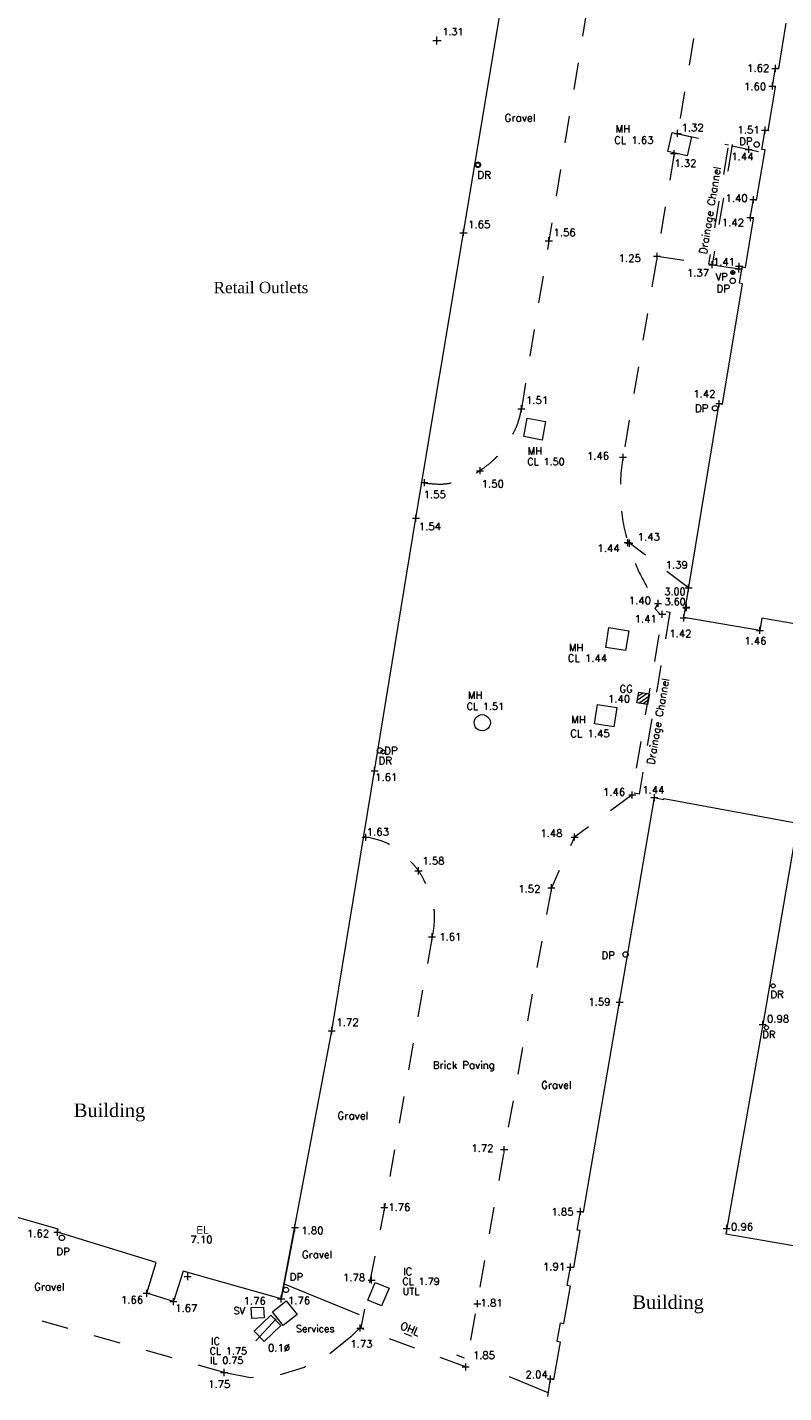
# Model space of a CAD drawing. Header units: metres. Extents: x 639013 to 639566, y 257273 to 257664.
# Tile 29 of 78: x 639257 to 639285, y 257429 to 257480. Entities that reach past the tile are written whole.
import ezdxf
from ezdxf.enums import TextEntityAlignment as Align

# ---------------------------------------------------------------- set-up
doc = ezdxf.new("R2010")
doc.units = ezdxf.units.M
doc.linetypes.add('65208756-SWE-ZZ-XX-M-C-0002-FC06T002$0$03', pattern=[3, 1, -1, 1])
doc.linetypes.add('65208756-SWE-ZZ-XX-M-C-0002-FC06T002$0$IRRIGATION', pattern=[11.5, 3, -1.8, 0.3, -1.8, 0.3, -1.8, 2.5])
for name, color, linetype, lineweight in [('65208756-SWE-ZZ-XX-M-C-0002-FC06T002$0$0not0', 253, 'Continuous', 0), ('65208756-SWE-ZZ-XX-M-C-0002-FC06T002$0$SS_BUILDING', 253, 'Continuous', 0), ('65208756-SWE-ZZ-XX-M-C-0002-FC06T002$0$SS_COVERS', 253, 'Continuous', 0), ('65208756-SWE-ZZ-XX-M-C-0002-FC06T002$0$SS_DETAIL', 253, '65208756-SWE-ZZ-XX-M-C-0002-FC06T002$0$03', 0), ('65208756-SWE-ZZ-XX-M-C-0002-FC06T002$0$SS_INTERNAL', 253, 'Continuous', 0), ('65208756-SWE-ZZ-XX-M-C-0002-FC06T002$0$SS_OHL', 253, '65208756-SWE-ZZ-XX-M-C-0002-FC06T002$0$IRRIGATION', 0), ('65208756-SWE-ZZ-XX-M-C-0002-FC06T002$0$SS_Pipe', 253, 'Continuous', 0), ('65208756-SWE-ZZ-XX-M-C-0002-FC06T002$0$SS_TEXT_GEN', 253, 'Continuous', 0), ('65208756-SWE-ZZ-XX-M-C-0002-FC06T002$0$SS_TXT_DRAIN', 253, 'Continuous', 0), ('65208756-SWE-ZZ-XX-M-C-0002-FC06T002$0$SS_TXT_FURN', 253, 'Continuous', 0), ('65208756-SWE-ZZ-XX-M-C-0002-FC06T002$0$SS_TXT_LEV_BLD', 253, 'Continuous', 0), ('65208756-SWE-ZZ-XX-M-C-0002-FC06T002$0$SS_TXT_LEV_GEN', 253, 'Continuous', 0), ('65208756-SWE-ZZ-XX-M-C-0002-FC06T002$0$SS_TXT_LEV_PNT', 253, 'Continuous', 0), ('65208756-SWE-ZZ-XX-M-C-0002-FC06T002$0$SS_TXT_UTL_WATER', 253, 'Continuous', 0), ('65208756-SWE-ZZ-XX-M-C-0002-FC06T002$0$SS_UTL_TEXT', 253, 'Continuous', 0)]:
    doc.layers.add(name, color=color, linetype=linetype, lineweight=lineweight)
doc.layers.add('Z-Xref', color=7, linetype='Continuous')
doc.styles.add('65208756-SWE-ZZ-XX-M-C-0002-FC06T002$0$ROMANS', font='ROMANS')
doc.styles.add('65208756-SWE-ZZ-XX-M-C-0002-FC06T002$0$STANDARD', font='txt')
doc.styles.add('65208756-SWE-ZZ-XX-M-C-0002-FC06T002$0$surv', font='romantic.ttf', dxfattribs={"height": 0.5})
doc.styles.add('65208756-SWE-ZZ-XX-M-C-0002-FC06T002$0$Surveysolutions', font='romantic.ttf')

# ---------------------------------------------------------------- blocks, each defined once
blk = doc.blocks.new('65208756-SWE-ZZ-XX-M-C-0002-FC06T002')
at = {"layer": '65208756-SWE-ZZ-XX-M-C-0002-FC06T002$0$0not0', "linetype": 'Continuous'}
for p, q in [((639272.307, 257479.272), (639272.607, 257479.272)), ((639272.457, 257479.122), (639272.457, 257479.422)), ((639284.98, 257478.111), (639284.98, 257478.371)), ((639284.85, 257478.24), (639285.11, 257478.241)), ((639284.74, 257477.589), (639285, 257477.589)), ((639284.87, 257477.459), (639284.87, 257477.719)), ((639281.227, 257475.837), (639281.487, 257475.837)), ((639281.357, 257475.707), (639281.357, 257475.967)), ((639284.469, 257475.962), (639284.729, 257475.962)), ((639284.6, 257475.832), (639284.599, 257476.092)), ((639283.863, 257475.243), (639284.123, 257475.244)), ((639283.993, 257475.113), (639283.993, 257475.373)), ((639284.186, 257475.424), (639284.19, 257475.45)), ((639284.19, 257475.398), (639284.186, 257475.424)), ((639284.19, 257475.45), (639284.2, 257475.474)), ((639284.2, 257475.374), (639284.19, 257475.398)), ((639284.2, 257475.474), (639284.216, 257475.494)), ((639284.216, 257475.354), (639284.2, 257475.374)), ((639284.216, 257475.494), (639284.236, 257475.51)), ((639284.236, 257475.338), (639284.216, 257475.354)), ((639284.236, 257475.51), (639284.26, 257475.52)), ((639284.26, 257475.328), (639284.236, 257475.338)), ((639284.26, 257475.52), (639284.286, 257475.524)), ((639284.286, 257475.324), (639284.26, 257475.328)), ((639284.286, 257475.524), (639284.312, 257475.52)), ((639284.312, 257475.328), (639284.286, 257475.324)), ((639284.312, 257475.52), (639284.336, 257475.51)), ((639284.336, 257475.338), (639284.312, 257475.328)), ((639284.336, 257475.51), (639284.356, 257475.494)), ((639284.356, 257475.354), (639284.336, 257475.338)), ((639284.356, 257475.494), (639284.372, 257475.474)), ((639284.372, 257475.374), (639284.356, 257475.354)), ((639284.372, 257475.474), (639284.382, 257475.45)), ((639284.382, 257475.398), (639284.372, 257475.374)), ((639284.382, 257475.45), (639284.386, 257475.424)), ((639284.386, 257475.424), (639284.382, 257475.398)), ((639273.876, 257474.7), (639273.886, 257474.724)), ((639273.886, 257474.724), (639273.902, 257474.744)), ((639273.902, 257474.744), (639273.922, 257474.76)), ((639273.907, 257474.712), (639273.919, 257474.727)), ((639273.919, 257474.727), (639273.934, 257474.739)), ((639273.922, 257474.76), (639273.946, 257474.77)), ((639273.934, 257474.739), (639273.952, 257474.746)), ((639273.946, 257474.77), (639273.972, 257474.774)), ((639273.952, 257474.746), (639273.971, 257474.749)), ((639273.971, 257474.749), (639273.991, 257474.746)), ((639273.972, 257474.774), (639273.998, 257474.77)), ((639273.991, 257474.746), (639274.009, 257474.739)), ((639273.998, 257474.77), (639274.022, 257474.76)), ((639274.009, 257474.739), (639274.024, 257474.727)), ((639274.022, 257474.76), (639274.042, 257474.744)), ((639274.024, 257474.727), (639274.036, 257474.712)), ((639274.042, 257474.744), (639274.058, 257474.724)), ((639274.058, 257474.724), (639274.068, 257474.7)), ((639281.102, 257475.092), (639281.362, 257475.092)), ((639281.232, 257474.962), (639281.232, 257475.222)), ((639273.872, 257474.674), (639273.876, 257474.7)), ((639273.876, 257474.648), (639273.872, 257474.674)), ((639273.886, 257474.624), (639273.876, 257474.648)), ((639273.902, 257474.604), (639273.886, 257474.624)), ((639273.896, 257474.674), (639273.899, 257474.694)), ((639273.899, 257474.655), (639273.896, 257474.674)), ((639273.899, 257474.694), (639273.907, 257474.712)), ((639273.907, 257474.637), (639273.899, 257474.655)), ((639273.922, 257474.588), (639273.902, 257474.604)), ((639273.919, 257474.622), (639273.907, 257474.637)), ((639273.934, 257474.61), (639273.919, 257474.622)), ((639273.946, 257474.578), (639273.922, 257474.588)), ((639273.952, 257474.602), (639273.934, 257474.61)), ((639273.972, 257474.574), (639273.946, 257474.578)), ((639273.972, 257474.599), (639273.952, 257474.602)), ((639273.991, 257474.602), (639273.972, 257474.599)), ((639273.998, 257474.578), (639273.972, 257474.574)), ((639274.009, 257474.61), (639273.991, 257474.602)), ((639274.022, 257474.588), (639273.998, 257474.578)), ((639274.024, 257474.622), (639274.009, 257474.61)), ((639274.042, 257474.604), (639274.022, 257474.588)), ((639274.036, 257474.637), (639274.024, 257474.622)), ((639274.036, 257474.712), (639274.043, 257474.694)), ((639274.043, 257474.655), (639274.036, 257474.637)), ((639274.058, 257474.624), (639274.042, 257474.604)), ((639274.043, 257474.694), (639274.046, 257474.674)), ((639274.046, 257474.674), (639274.043, 257474.655)), ((639274.068, 257474.648), (639274.058, 257474.624)), ((639274.068, 257474.7), (639274.072, 257474.674)), ((639274.072, 257474.674), (639274.068, 257474.648)), ((639284.035, 257473.389), (639284.295, 257473.389)), ((639284.165, 257473.259), (639284.165, 257473.519)), ((639283.923, 257472.722), (639284.183, 257472.723)), ((639284.053, 257472.592), (639284.053, 257472.852)), ((639273.438, 257472.031), (639273.438, 257472.291)), ((639273.308, 257472.161), (639273.568, 257472.161)), ((639276.465, 257471.864), (639276.725, 257471.864)), ((639276.595, 257471.734), (639276.595, 257471.994)), ((639280.47, 257471.296), (639280.73, 257471.296)), ((639280.6, 257471.166), (639280.599, 257471.426)), ((639282.513, 257470.981), (639282.773, 257470.981)), ((639282.643, 257470.851), (639282.643, 257471.111)), ((639283.327, 257470.693), (639283.33, 257470.713)), ((639283.33, 257470.674), (639283.327, 257470.693)), ((639283.327, 257470.693), (639283.477, 257470.693)), ((639283.33, 257470.713), (639283.338, 257470.731)), ((639283.338, 257470.731), (639283.35, 257470.746)), ((639283.35, 257470.746), (639283.365, 257470.758)), ((639283.365, 257470.758), (639283.383, 257470.765)), ((639283.383, 257470.765), (639283.402, 257470.768)), ((639283.402, 257470.768), (639283.422, 257470.765)), ((639283.402, 257470.618), (639283.402, 257470.768)), ((639283.422, 257470.765), (639283.44, 257470.758)), ((639283.44, 257470.758), (639283.455, 257470.746)), ((639283.455, 257470.746), (639283.467, 257470.731)), ((639283.467, 257470.731), (639283.474, 257470.713)), ((639283.474, 257470.713), (639283.477, 257470.693)), ((639283.477, 257470.693), (639283.474, 257470.674)), ((639283.497, 257470.828), (639283.757, 257470.828)), ((639283.507, 257470.923), (639283.767, 257470.923)), ((639283.627, 257470.698), (639283.627, 257470.958)), ((639283.637, 257470.793), (639283.637, 257471.053)), ((639283.298, 257470.385), (639283.302, 257470.411)), ((639283.302, 257470.359), (639283.298, 257470.385)), ((639283.302, 257470.411), (639283.312, 257470.435)), ((639283.312, 257470.335), (639283.302, 257470.359)), ((639283.312, 257470.435), (639283.328, 257470.455)), ((639283.328, 257470.315), (639283.312, 257470.335)), ((639283.328, 257470.455), (639283.348, 257470.471)), ((639283.348, 257470.299), (639283.328, 257470.315)), ((639283.338, 257470.656), (639283.33, 257470.674)), ((639283.35, 257470.641), (639283.338, 257470.656)), ((639283.348, 257470.471), (639283.372, 257470.481)), ((639283.372, 257470.289), (639283.348, 257470.299)), ((639283.365, 257470.629), (639283.35, 257470.641)), ((639283.383, 257470.621), (639283.365, 257470.629)), ((639283.372, 257470.481), (639283.398, 257470.485)), ((639283.398, 257470.285), (639283.372, 257470.289)), ((639283.402, 257470.618), (639283.383, 257470.621)), ((639283.398, 257470.485), (639283.424, 257470.481)), ((639283.424, 257470.289), (639283.398, 257470.285)), ((639283.422, 257470.621), (639283.402, 257470.618)), ((639283.44, 257470.629), (639283.422, 257470.621)), ((639283.424, 257470.481), (639283.448, 257470.471)), ((639283.448, 257470.299), (639283.424, 257470.289)), ((639283.455, 257470.641), (639283.44, 257470.629)), ((639283.448, 257470.471), (639283.468, 257470.455)), ((639283.468, 257470.315), (639283.448, 257470.299)), ((639283.467, 257470.656), (639283.455, 257470.641)), ((639283.474, 257470.674), (639283.467, 257470.656)), ((639283.468, 257470.455), (639283.484, 257470.435)), ((639283.484, 257470.335), (639283.468, 257470.315)), ((639283.484, 257470.435), (639283.494, 257470.411)), ((639283.494, 257470.359), (639283.484, 257470.335)), ((639283.494, 257470.411), (639283.498, 257470.385)), ((639283.498, 257470.385), (639283.494, 257470.359)), ((639275.448, 257465.657), (639275.708, 257465.657)), ((639275.578, 257465.527), (639275.578, 257465.787)), ((639282.642, 257465.673), (639282.646, 257465.699)), ((639282.646, 257465.647), (639282.642, 257465.673)), ((639282.646, 257465.699), (639282.656, 257465.723)), ((639282.656, 257465.623), (639282.646, 257465.647)), ((639282.656, 257465.723), (639282.672, 257465.743)), ((639282.672, 257465.743), (639282.692, 257465.759)), ((639282.692, 257465.759), (639282.716, 257465.769)), ((639282.716, 257465.769), (639282.742, 257465.773)), ((639282.742, 257465.773), (639282.768, 257465.769)), ((639282.768, 257465.769), (639282.792, 257465.759)), ((639282.769, 257465.846), (639283.029, 257465.846)), ((639282.792, 257465.759), (639282.812, 257465.743)), ((639282.812, 257465.743), (639282.828, 257465.723)), ((639282.828, 257465.723), (639282.838, 257465.699)), ((639282.838, 257465.647), (639282.828, 257465.623)), ((639282.838, 257465.699), (639282.842, 257465.673)), ((639282.842, 257465.673), (639282.838, 257465.647)), ((639282.899, 257465.716), (639282.899, 257465.976)), ((639282.672, 257465.603), (639282.656, 257465.623)), ((639282.692, 257465.587), (639282.672, 257465.603)), ((639282.716, 257465.577), (639282.692, 257465.587)), ((639282.742, 257465.573), (639282.716, 257465.577)), ((639282.768, 257465.577), (639282.742, 257465.573)), ((639282.792, 257465.587), (639282.768, 257465.577)), ((639282.812, 257465.603), (639282.792, 257465.587)), ((639282.828, 257465.623), (639282.812, 257465.603)), ((639279.212, 257463.862), (639279.472, 257463.862)), ((639279.342, 257463.732), (639279.342, 257463.992)), ((639273.922, 257463.365), (639274.182, 257463.365)), ((639274.052, 257463.235), (639274.052, 257463.495)), ((639271.862, 257462.926), (639272.122, 257462.926)), ((639271.992, 257462.796), (639271.992, 257463.056)), ((639271.55, 257461.608), (639271.81, 257461.609)), ((639271.68, 257461.478), (639271.68, 257461.738)), ((639279.386, 257460.708), (639279.646, 257460.709)), ((639279.448, 257460.684), (639279.708, 257460.684)), ((639279.516, 257460.578), (639279.516, 257460.838)), ((639279.578, 257460.554), (639279.578, 257460.814)), ((639281.764, 257458.901), (639281.763, 257459.161)), ((639280.635, 257458.328), (639280.635, 257458.588)), ((639281.634, 257459.031), (639281.894, 257459.031)), ((639280.505, 257458.458), (639280.765, 257458.458)), ((639280.793, 257457.924), (639280.793, 257458.184)), ((639281.548, 257458.294), (639281.808, 257458.294)), ((639281.557, 257458.318), (639281.817, 257458.318)), ((639281.678, 257458.164), (639281.678, 257458.424)), ((639281.687, 257458.188), (639281.687, 257458.448)), ((639280.663, 257458.054), (639280.923, 257458.054)), ((639281.459, 257457.919), (639281.719, 257457.92)), ((639281.589, 257457.789), (639281.588, 257458.049)), ((639284.403, 257457.326), (639284.403, 257457.586)), ((639284.273, 257457.455), (639284.533, 257457.456)), ((639279.852, 257454.785), (639279.92, 257455.179)), ((639280.236, 257455.124), (639279.865, 257454.863)), ((639279.893, 257455.021), (639280.078, 257455.151)), ((639279.92, 257455.179), (639280.314, 257455.11)), ((639279.93, 257454.771), (639280.301, 257455.031)), ((639280.314, 257455.11), (639280.246, 257454.716)), ((639280.246, 257454.716), (639279.852, 257454.785)), ((639280.273, 257454.874), (639280.088, 257454.743)), ((639273.831, 257454.046), (639273.843, 257454.124)), ((639273.843, 257453.968), (639273.831, 257454.046)), ((639273.843, 257454.124), (639273.873, 257454.196)), ((639273.873, 257454.196), (639273.921, 257454.256)), ((639273.921, 257454.256), (639273.981, 257454.304)), ((639273.981, 257454.304), (639274.052, 257454.334)), ((639274.052, 257454.334), (639274.13, 257454.346)), ((639274.13, 257454.346), (639274.208, 257454.334)), ((639274.208, 257454.334), (639274.281, 257454.304)), ((639274.281, 257454.304), (639274.341, 257454.256)), ((639274.341, 257454.256), (639274.389, 257454.196)), ((639274.389, 257454.196), (639274.419, 257454.124)), ((639274.419, 257454.124), (639274.431, 257454.046)), ((639274.431, 257454.046), (639274.419, 257453.968)), ((639273.873, 257453.896), (639273.843, 257453.968)), ((639273.921, 257453.836), (639273.873, 257453.896)), ((639273.981, 257453.788), (639273.921, 257453.836)), ((639274.053, 257453.758), (639273.981, 257453.788)), ((639274.131, 257453.746), (639274.053, 257453.758)), ((639274.209, 257453.758), (639274.131, 257453.746)), ((639274.281, 257453.788), (639274.209, 257453.758)), ((639274.341, 257453.836), (639274.281, 257453.788)), ((639274.389, 257453.896), (639274.341, 257453.836)), ((639274.419, 257453.968), (639274.389, 257453.896)), ((639270.247, 257453.02), (639270.251, 257453.046)), ((639270.251, 257452.994), (639270.247, 257453.02)), ((639270.251, 257453.046), (639270.261, 257453.07)), ((639270.261, 257453.07), (639270.277, 257453.09)), ((639270.277, 257453.09), (639270.297, 257453.106)), ((639270.297, 257453.106), (639270.321, 257453.116)), ((639270.321, 257453.116), (639270.347, 257453.12)), ((639270.347, 257453.12), (639270.373, 257453.116)), ((639270.373, 257453.116), (639270.397, 257453.106)), ((639270.394, 257453.003), (639270.406, 257453.018)), ((639270.397, 257453.106), (639270.417, 257453.09)), ((639270.406, 257453.018), (639270.421, 257453.03)), ((639270.417, 257453.09), (639270.433, 257453.07)), ((639270.421, 257453.03), (639270.439, 257453.037)), ((639270.433, 257453.07), (639270.443, 257453.046)), ((639270.439, 257453.037), (639270.458, 257453.04)), ((639270.443, 257453.046), (639270.447, 257453.02)), ((639270.447, 257453.02), (639270.443, 257452.994)), ((639270.458, 257453.04), (639270.478, 257453.037)), ((639270.478, 257453.037), (639270.496, 257453.03)), ((639270.496, 257453.03), (639270.511, 257453.018)), ((639270.511, 257453.018), (639270.523, 257453.003)), ((639270.261, 257452.97), (639270.251, 257452.994)), ((639270.277, 257452.95), (639270.261, 257452.97)), ((639270.297, 257452.934), (639270.277, 257452.95)), ((639270.321, 257452.924), (639270.297, 257452.934)), ((639270.347, 257452.92), (639270.321, 257452.924)), ((639270.373, 257452.924), (639270.347, 257452.92)), ((639270.397, 257452.934), (639270.373, 257452.924)), ((639270.383, 257452.965), (639270.386, 257452.985)), ((639270.386, 257452.946), (639270.383, 257452.965)), ((639270.386, 257452.985), (639270.394, 257453.003)), ((639270.394, 257452.928), (639270.386, 257452.946)), ((639270.406, 257452.913), (639270.394, 257452.928)), ((639270.417, 257452.95), (639270.397, 257452.934)), ((639270.421, 257452.901), (639270.406, 257452.913)), ((639270.433, 257452.97), (639270.417, 257452.95)), ((639270.439, 257452.893), (639270.421, 257452.901)), ((639270.443, 257452.994), (639270.433, 257452.97)), ((639270.458, 257452.89), (639270.439, 257452.893)), ((639270.478, 257452.893), (639270.458, 257452.89)), ((639270.496, 257452.901), (639270.478, 257452.893)), ((639270.511, 257452.913), (639270.496, 257452.901)), ((639270.523, 257452.928), (639270.511, 257452.913)), ((639270.523, 257453.003), (639270.53, 257452.985)), ((639270.53, 257452.946), (639270.523, 257452.928)), ((639270.53, 257452.985), (639270.533, 257452.965)), ((639270.533, 257452.965), (639270.53, 257452.946)), ((639270.016, 257452.272), (639270.276, 257452.272)), ((639270.146, 257452.142), (639270.146, 257452.402)), ((639279.68, 257451.246), (639279.68, 257451.506)), ((639279.55, 257451.376), (639279.81, 257451.376)), ((639280.373, 257451.276), (639280.633, 257451.276)), ((639280.503, 257451.146), (639280.503, 257451.406)), ((639269.692, 257449.81), (639269.952, 257449.811)), ((639269.822, 257449.681), (639269.822, 257449.941)), ((639277.42, 257449.814), (639277.68, 257449.814)), ((639277.55, 257449.684), (639277.55, 257449.944)), ((639271.643, 257448.568), (639271.903, 257448.568)), ((639271.773, 257448.438), (639271.773, 257448.698)), ((639276.69, 257447.811), (639276.69, 257448.071)), ((639276.56, 257447.941), (639276.82, 257447.941)), ((639272.144, 257446.129), (639272.404, 257446.129)), ((639272.274, 257445.999), (639272.274, 257446.259)), ((639279.337, 257445.476), (639279.341, 257445.502)), ((639279.341, 257445.45), (639279.337, 257445.476)), ((639279.341, 257445.502), (639279.351, 257445.526)), ((639279.351, 257445.426), (639279.341, 257445.45)), ((639279.351, 257445.526), (639279.367, 257445.546)), ((639279.367, 257445.546), (639279.387, 257445.562)), ((639279.387, 257445.562), (639279.411, 257445.572)), ((639279.411, 257445.572), (639279.437, 257445.576)), ((639279.437, 257445.576), (639279.463, 257445.572)), ((639279.463, 257445.572), (639279.487, 257445.562)), ((639279.487, 257445.562), (639279.507, 257445.546)), ((639279.507, 257445.546), (639279.523, 257445.526)), ((639279.523, 257445.526), (639279.533, 257445.502)), ((639279.533, 257445.45), (639279.523, 257445.426)), ((639279.533, 257445.502), (639279.537, 257445.476)), ((639279.537, 257445.476), (639279.533, 257445.45)), ((639279.367, 257445.406), (639279.351, 257445.426)), ((639279.387, 257445.39), (639279.367, 257445.406)), ((639279.411, 257445.38), (639279.387, 257445.39)), ((639279.437, 257445.376), (639279.411, 257445.38)), ((639279.463, 257445.38), (639279.437, 257445.376)), ((639279.487, 257445.39), (639279.463, 257445.38)), ((639279.507, 257445.406), (639279.487, 257445.39)), ((639279.523, 257445.426), (639279.507, 257445.406)), ((639284.819, 257444.316), (639284.822, 257444.335)), ((639284.822, 257444.296), (639284.819, 257444.316)), ((639284.822, 257444.335), (639284.829, 257444.353)), ((639284.829, 257444.278), (639284.822, 257444.296)), ((639284.829, 257444.353), (639284.841, 257444.368)), ((639284.841, 257444.263), (639284.829, 257444.278)), ((639284.841, 257444.368), (639284.856, 257444.38)), ((639284.856, 257444.251), (639284.841, 257444.263)), ((639284.856, 257444.38), (639284.874, 257444.388)), ((639284.874, 257444.244), (639284.856, 257444.251)), ((639284.874, 257444.388), (639284.894, 257444.391)), ((639284.894, 257444.241), (639284.874, 257444.244)), ((639284.894, 257444.391), (639284.913, 257444.388)), ((639284.913, 257444.244), (639284.894, 257444.241)), ((639284.913, 257444.388), (639284.931, 257444.38)), ((639284.931, 257444.251), (639284.913, 257444.244)), ((639284.931, 257444.38), (639284.946, 257444.368)), ((639284.946, 257444.263), (639284.931, 257444.251)), ((639284.946, 257444.368), (639284.958, 257444.353)), ((639284.958, 257444.278), (639284.946, 257444.263)), ((639284.958, 257444.353), (639284.966, 257444.335)), ((639284.966, 257444.296), (639284.958, 257444.278)), ((639284.966, 257444.335), (639284.969, 257444.316)), ((639284.969, 257444.316), (639284.966, 257444.296)), ((639279.081, 257443.708), (639279.341, 257443.708)), ((639279.211, 257443.578), (639279.211, 257443.838)), ((639284.51, 257442.761), (639284.51, 257443.021)), ((639268.433, 257442.656), (639268.693, 257442.657)), ((639268.563, 257442.527), (639268.563, 257442.787)), ((639284.38, 257442.891), (639284.64, 257442.891)), ((639284.574, 257442.769), (639284.577, 257442.789)), ((639284.577, 257442.75), (639284.574, 257442.769)), ((639284.577, 257442.789), (639284.584, 257442.807)), ((639284.585, 257442.732), (639284.577, 257442.75)), ((639284.584, 257442.807), (639284.596, 257442.822)), ((639284.597, 257442.717), (639284.585, 257442.732)), ((639284.596, 257442.822), (639284.611, 257442.834)), ((639284.612, 257442.705), (639284.597, 257442.717)), ((639284.611, 257442.834), (639284.629, 257442.841)), ((639284.63, 257442.697), (639284.612, 257442.705)), ((639284.629, 257442.841), (639284.649, 257442.844)), ((639284.649, 257442.694), (639284.63, 257442.697)), ((639284.649, 257442.844), (639284.668, 257442.842)), ((639284.669, 257442.698), (639284.649, 257442.694)), ((639284.668, 257442.842), (639284.686, 257442.834)), ((639284.687, 257442.705), (639284.669, 257442.698)), ((639284.686, 257442.834), (639284.701, 257442.822)), ((639284.702, 257442.717), (639284.687, 257442.705)), ((639284.701, 257442.822), (639284.713, 257442.807)), ((639284.714, 257442.732), (639284.702, 257442.717)), ((639284.713, 257442.807), (639284.721, 257442.789)), ((639284.721, 257442.75), (639284.714, 257442.732)), ((639284.721, 257442.789), (639284.724, 257442.77)), ((639284.724, 257442.77), (639284.721, 257442.75)), ((639274.943, 257438.128), (639274.943, 257438.388)), ((639274.813, 257438.258), (639275.073, 257438.258)), ((639270.381, 257436.123), (639270.641, 257436.123)), ((639270.511, 257435.993), (639270.511, 257436.253)), ((639277.633, 257435.973), (639277.893, 257435.973)), ((639277.763, 257435.843), (639277.763, 257436.103)), ((639267.071, 257435.376), (639267.331, 257435.376)), ((639267.201, 257435.246), (639267.201, 257435.506)), ((639283.047, 257435.342), (639283.307, 257435.342)), ((639283.177, 257435.212), (639283.177, 257435.472)), ((639258.283, 257435.205), (639258.543, 257435.206)), ((639258.413, 257435.076), (639258.413, 257435.336)), ((639258.479, 257434.995), (639258.483, 257435.021)), ((639258.483, 257434.969), (639258.479, 257434.995)), ((639258.483, 257435.021), (639258.493, 257435.045)), ((639258.493, 257434.945), (639258.483, 257434.969)), ((639258.493, 257435.045), (639258.509, 257435.065)), ((639258.509, 257434.925), (639258.493, 257434.945)), ((639258.509, 257435.065), (639258.529, 257435.081)), ((639258.529, 257434.909), (639258.509, 257434.925)), ((639258.529, 257435.081), (639258.553, 257435.092)), ((639258.553, 257434.9), (639258.529, 257434.909)), ((639258.553, 257435.092), (639258.579, 257435.096)), ((639258.579, 257434.896), (639258.553, 257434.9)), ((639258.579, 257435.096), (639258.605, 257435.092)), ((639258.605, 257434.9), (639258.579, 257434.896)), ((639258.605, 257435.092), (639258.629, 257435.082)), ((639258.629, 257434.91), (639258.605, 257434.9)), ((639258.629, 257435.082), (639258.649, 257435.066)), ((639258.649, 257434.926), (639258.629, 257434.91)), ((639258.649, 257435.066), (639258.665, 257435.046)), ((639258.665, 257434.946), (639258.649, 257434.926)), ((639258.665, 257435.046), (639258.675, 257435.022)), ((639258.675, 257434.97), (639258.665, 257434.946)), ((639258.675, 257435.022), (639258.679, 257434.996)), ((639258.679, 257434.996), (639258.675, 257434.97)), ((639277.267, 257433.914), (639277.527, 257433.914)), ((639277.397, 257433.784), (639277.397, 257434.044)), ((639263.104, 257433.564), (639263.364, 257433.564)), ((639263.234, 257433.434), (639263.234, 257433.694)), ((639269.908, 257433.437), (639270.168, 257433.437)), ((639270.038, 257433.307), (639270.038, 257433.567)), ((639261.587, 257432.947), (639261.847, 257432.947)), ((639261.717, 257432.817), (639261.717, 257433.077)), ((639266.691, 257432.609), (639266.691, 257432.869)), ((639266.693, 257432.606), (639266.693, 257432.866)), ((639266.77, 257433.07), (639266.774, 257433.096)), ((639266.774, 257433.044), (639266.77, 257433.07)), ((639266.774, 257433.096), (639266.784, 257433.12)), ((639266.784, 257433.02), (639266.774, 257433.044)), ((639266.784, 257433.12), (639266.8, 257433.14)), ((639266.8, 257433), (639266.784, 257433.02)), ((639266.8, 257433.14), (639266.82, 257433.156)), ((639266.82, 257432.984), (639266.8, 257433)), ((639266.82, 257433.156), (639266.844, 257433.166)), ((639266.844, 257432.974), (639266.82, 257432.984)), ((639266.844, 257433.166), (639266.87, 257433.17)), ((639266.87, 257432.97), (639266.844, 257432.974)), ((639266.87, 257433.17), (639266.896, 257433.166)), ((639266.896, 257432.974), (639266.87, 257432.97)), ((639266.896, 257433.166), (639266.92, 257433.156)), ((639266.92, 257432.984), (639266.896, 257432.974)), ((639266.92, 257433.156), (639266.94, 257433.14)), ((639266.94, 257433), (639266.92, 257432.984)), ((639266.94, 257433.14), (639266.956, 257433.12)), ((639266.956, 257433.02), (639266.94, 257433)), ((639266.956, 257433.12), (639266.966, 257433.096)), ((639266.966, 257433.044), (639266.956, 257433.02)), ((639266.966, 257433.096), (639266.97, 257433.07)), ((639266.97, 257433.07), (639266.966, 257433.044)), ((639262.577, 257432.642), (639262.837, 257432.643)), ((639262.707, 257432.512), (639262.707, 257432.772)), ((639266.561, 257432.739), (639266.821, 257432.739)), ((639266.563, 257432.736), (639266.823, 257432.736)), ((639273.821, 257432.559), (639274.081, 257432.559)), ((639273.951, 257432.429), (639273.951, 257432.689)), ((639269.489, 257431.658), (639269.749, 257431.658)), ((639269.619, 257431.528), (639269.619, 257431.788)), ((639273.519, 257430.095), (639273.519, 257430.355)), ((639264.453, 257430.017), (639264.713, 257430.018)), ((639264.583, 257429.888), (639264.583, 257430.148)), ((639273.389, 257430.225), (639273.649, 257430.225)), ((639276.529, 257429.782), (639276.789, 257429.782)), ((639276.659, 257429.652), (639276.659, 257429.912))]:
    blk.add_line(p, q, dxfattribs=at)
at = {"layer": '65208756-SWE-ZZ-XX-M-C-0002-FC06T002$0$SS_BUILDING'}
for p, q in [((639258.444, 257435.321), (639256.252, 257435.952)), ((639267.201, 257435.376), (639266.693, 257432.736)), ((639258.413, 257435.206), (639258.444, 257435.321)), ((639262.067, 257434.084), (639258.413, 257435.206)), ((639261.717, 257432.947), (639262.067, 257434.084)), ((639263.064, 257433.759), (639262.707, 257432.642)), ((639266.693, 257432.736), (639263.064, 257433.759)), ((639262.707, 257432.642), (639261.717, 257432.947))]:
    blk.add_line(p, q, dxfattribs=at)
at = {"layer": '65208756-SWE-ZZ-XX-M-C-0002-FC06T002$0$SS_BUILDING', "flags": 128}
for points in [[(639287.026, 257457.471), (639284.481, 257457.908), (639284.403, 257457.456), (639281.592, 257457.938), (639282.899, 257465.846), (639283.017, 257465.827), (639283.765, 257470.28), (639283.646, 257470.3), (639283.748, 257470.904), (639283.866, 257470.884), (639284.168, 257472.683), (639284.05, 257472.703), (639284.165, 257473.389), (639284.284, 257473.369), (639284.595, 257475.226), (639284.477, 257475.246), (639284.597, 257475.963), (639284.716, 257475.943), (639284.986, 257477.552), (639284.867, 257477.572), (639284.983, 257478.261), (639285.101, 257478.241), (639285.381, 257479.907)], [(639266.691, 257432.739), (639268.563, 257442.657), (639270.146, 257452.272), (639271.68, 257461.608), (639273.438, 257472.161), (639275.448, 257484.243), (639276.998, 257493.866), (639278.053, 257500.772)], [(639276.562, 257429.13), (639276.659, 257429.782), (639276.778, 257429.764), (639277.024, 257431.143), (639276.905, 257431.164), (639277.029, 257431.854), (639277.147, 257431.833), (639277.392, 257433.211), (639277.274, 257433.232), (639277.397, 257433.923), (639277.516, 257433.902), (639277.758, 257435.263), (639277.64, 257435.284), (639277.763, 257435.973), (639277.881, 257435.952), (639279.211, 257443.708), (639280.503, 257451.276), (639280.842, 257451.21), (639280.848, 257451.245), (639285.801, 257450.327), (639284.51, 257442.891), (639283.142, 257435.145), (639298.232, 257432.548)]]:
    blk.add_lwpolyline(points, dxfattribs=at)
at = {"layer": '65208756-SWE-ZZ-XX-M-C-0002-FC06T002$0$SS_COVERS', "flags": 128}
for points in [[(639281.001, 257475.162), (639281.16, 257475.872), (639281.87, 257475.713), (639281.711, 257475.003), (639281.001, 257475.162)], [(639275.665, 257464.624), (639275.791, 257465.308), (639276.475, 257465.182), (639276.349, 257464.498), (639275.665, 257464.624)], [(639279.436, 257456.712), (639278.699, 257456.832), (639278.82, 257457.569), (639279.556, 257457.448), (639279.436, 257456.712)], [(639279.003, 257453.887), (639278.286, 257453.998), (639278.397, 257454.716), (639279.114, 257454.604), (639279.003, 257453.887)], [(639270.685, 257433.131), (639270.41, 257432.477), (639269.894, 257432.695), (639270.169, 257433.348), (639270.685, 257433.131)], [(639265.587, 257432.418), (639266.044, 257432.436), (639266.06, 257432.036), (639265.603, 257432.018), (639265.587, 257432.418)], [(639266.88, 257432.666), (639267.279, 257432.164), (639266.77, 257431.76), (639266.371, 257432.262), (639266.88, 257432.666)], [(639265.695, 257431.549), (639266.313, 257432.137), (639266.679, 257431.754), (639266.061, 257431.165), (639265.695, 257431.549)]]:
    blk.add_lwpolyline(points, dxfattribs=at)
at = {"layer": '65208756-SWE-ZZ-XX-M-C-0002-FC06T002$0$SS_DETAIL'}
for p, q in [((639281.16, 257475.872), (639283.247, 257475.409)), ((639283.374, 257475.381), (639284.576, 257475.114)), ((639280.6, 257471.296), (639283.732, 257470.812)), ((639281.764, 257459.031), (639279.514, 257460.732)), ((639269.273, 257431.335), (639269.637, 257431.704)), ((639269.273, 257431.335), (639269.637, 257431.704))]:
    blk.add_line(p, q, dxfattribs=at)
at = {"layer": '65208756-SWE-ZZ-XX-M-C-0002-FC06T002$0$SS_DETAIL', "flags": 128}
for points in [[(639290.226, 257520.495), (639287.739, 257511.033), (639285.561, 257499.694), (639283.366, 257487.742), (639281.357, 257475.837)], [(639278.001, 257480.422), (639276.595, 257471.864), (639275.578, 257465.657)], [(639283.382, 257475.428), (639282.643, 257470.981), (639282.515, 257471.003), (639283.253, 257475.45), (639283.382, 257475.428)], [(639281.232, 257475.092), (639280.6, 257471.296), (639279.342, 257463.862)], [(639281.077, 257458.132), (639279.932, 257451.409), (639279.685, 257451.451), (639280.831, 257458.174), (639281.077, 257458.132)], [(639280.635, 257458.458), (639280.516, 257458.264), (639280.698, 257458.072), (639280.793, 257458.054)], [(639279.68, 257451.376), (639277.55, 257449.814), (639276.69, 257447.941)], [(639276.69, 257447.941), (639274.943, 257438.258), (639273.519, 257430.225), (639269.619, 257431.658)], [(639272.274, 257446.129), (639270.511, 257436.123), (639269.638, 257431.674)], [(639264.583, 257430.018), (639255.007, 257432.72), (639244.982, 257435.544), (639235.114, 257438.346), (639224.736, 257441.287), (639215.798, 257443.863), (639207.128, 257445.579)], [(639269.273, 257431.335), (639268.455, 257430.686), (639267.547, 257430.208), (639266.55, 257429.898), (639265.558, 257429.82), (639264.583, 257430.018)]]:
    blk.add_lwpolyline(points, dxfattribs=at)
for points in [[(639275.578, 257465.657, -0.033762), (639275.431, 257465.093, -0.053047), (639275.277, 257464.755, -0.013314), (639274.938, 257464.215, -0.030175), (639274.768, 257463.991, -0.036161), (639274.472, 257463.692, -0.028568), (639274.052, 257463.365, -0.048384), (639273.761, 257463.203, -0.02165), (639273.067, 257462.936, -0.079008), (639272.603, 257462.858, -0.052394), (639271.899, 257462.926)], [(639279.342, 257463.862, 0.056726), (639279.249, 257462.276, 0.056726), (639279.516, 257460.708, 0.044972), (639279.974, 257459.533, 0.044972), (639280.635, 257458.458)], [(639269.746, 257449.839, -0.053946), (639270.473, 257449.653, -0.07766), (639270.929, 257449.395, -0.026763), (639271.491, 257448.9, -0.046202), (639271.773, 257448.568, -0.049781), (639271.998, 257448.165, -0.028127), (639272.281, 257447.401, -0.076288), (639272.358, 257446.885, -0.052177), (639272.274, 257446.129)]]:
    blk.add_lwpolyline(points, format="xyb", dxfattribs=at)
at = {"layer": '65208756-SWE-ZZ-XX-M-C-0002-FC06T002$0$SS_OHL'}
blk.add_line((639266.802, 257433.301), (639276.554, 257429.28), dxfattribs=at)
at = {"layer": '65208756-SWE-ZZ-XX-M-C-0002-FC06T002$0$SS_Pipe'}
blk.add_line((639265.752, 257431.187), (639266.513, 257432.002), dxfattribs=at)
at = {"layer": '65208756-SWE-ZZ-XX-M-C-0002-FC06T002$0$SS_INTERNAL', "style": '65208756-SWE-ZZ-XX-M-C-0002-FC06T002$0$surv'}
for p in [(639259.021, 257439.464), (639279.688, 257432.369)]:
    blk.add_text('Building', height=0.5, rotation=0.0408, dxfattribs=at).set_placement(p)
at = {"layer": '65208756-SWE-ZZ-XX-M-C-0002-FC06T002$0$SS_TEXT_GEN'}
for s, height, rotation, style, p in [('Gravel', 0.28, 0.0408, '65208756-SWE-ZZ-XX-M-C-0002-FC06T002$0$ROMANS', (639274.958, 257476.272)), ('Drainage Channel', 0.278, 80.5761, '65208756-SWE-ZZ-XX-M-C-0002-FC06T002$0$ROMANS', (639282.429, 257471.359)), ('Retail Outlets', 0.42, 0.0408, '65208756-SWE-ZZ-XX-M-C-0002-FC06T002$0$Surveysolutions', (639264.192, 257469.928)), ('Gravel', 0.28, 0.0408, '65208756-SWE-ZZ-XX-M-C-0002-FC06T002$0$ROMANS', (639268.775, 257439.376)), ('EL', 0.28, 0.0408, '65208756-SWE-ZZ-XX-M-C-0002-FC06T002$0$STANDARD', (639263.555, 257435.15))]:
    blk.add_text(s, height=height, rotation=rotation, dxfattribs=dict(at, style=style)).set_placement(p)
at = {"layer": '65208756-SWE-ZZ-XX-M-C-0002-FC06T002$0$SS_TXT_DRAIN', "style": '65208756-SWE-ZZ-XX-M-C-0002-FC06T002$0$ROMANS'}
for s, height, p in [('CL 1.63', 0.274, (639279.014, 257475.453)), ('MH', 0.274, (639279.063, 257475.869)), ('DR', 0.28, (639273.951, 257474.162)), ('MH', 0.274, (639275.809, 257463.957)), ('CL 1.50', 0.26, (639275.797, 257463.563)), ('CL 1.44', 0.274, (639277.295, 257456.296)), ('MH', 0.274, (639277.333, 257456.688)), ('MH', 0.274, (639273.597, 257454.927)), ('1.40', 0.274, (639278.783, 257454.789)), ('GG', 0.274, (639279.21, 257455.162)), ('CL 1.51', 0.26, (639273.557, 257454.519)), ('MH', 0.274, (639277.422, 257454.025)), ('CL 1.45', 0.274, (639277.39, 257453.509)), ('DR', 0.28, (639270.289, 257452.499)), ('DR', 0.274, (639284.791, 257443.861)), ('DR', 0.274, (639284.486, 257442.376)), ('IC', 0.274, (639271.203, 257433.618)), ('CL 1.79', 0.26, (639271.177, 257433.26)), ('UTL', 0.26, (639271.19, 257432.893)), ('SV', 0.26, (639264.931, 257432.171)), ('IC', 0.274, (639264.095, 257431.039)), ('Services', 0.26, (639267.241, 257431.51)), ('CL 1.75', 0.26, (639264.048, 257430.678)), ('0.1%%c', 0.274, (639266.205, 257430.794)), ('IL 0.75', 0.26, (639264.058, 257430.34))]:
    blk.add_text(s, height=height, rotation=0.0408, dxfattribs=at).set_placement(p)
at = {"layer": '65208756-SWE-ZZ-XX-M-C-0002-FC06T002$0$SS_TXT_FURN', "style": '65208756-SWE-ZZ-XX-M-C-0002-FC06T002$0$ROMANS'}
blk.add_text('VP', height=0.274, rotation=0.0408, dxfattribs=at).set_placement((639282.762, 257470.397))
at = {"layer": '65208756-SWE-ZZ-XX-M-C-0002-FC06T002$0$SS_TXT_LEV_BLD', "style": '65208756-SWE-ZZ-XX-M-C-0002-FC06T002$0$ROMANS'}
for s, p in [('1.62', (639283.93, 257478.115)), ('1.60', (639283.815, 257477.435)), ('1.51', (639283.574, 257475.827)), ('1.40', (639283.13, 257473.306)), ('1.65', (639273.611, 257472.335)), ('1.42', (639282.994, 257472.402)), ('1.41', (639282.664, 257470.946)), ('1.42', (639281.94, 257466.069)), ('1.54', (639271.785, 257461.166)), ('1.42', (639281.054, 257457.206)), ('1.46', (639283.827, 257456.932)), ('1.61', (639270.169, 257451.89)), ('1.44', (639280.054, 257451.427)), ('1.59', (639278.054, 257443.582)), ('1.72', (639268.736, 257442.83)), ('0.98', (639284.668, 257442.959)), ('1.85', (639276.689, 257435.821)), ('1.80', (639267.439, 257435.134)), ('0.96', (639283.335, 257435.271)), ('1.62', (639257.285, 257435.02)), ('1.91', (639276.379, 257433.794)), ('1.66', (639260.763, 257432.566)), ('1.76', (639266.943, 257432.543)), ('1.67', (639262.768, 257432.263)), ('1.76', (639265.305, 257432.527)), ('2.04', (639275.734, 257429.81))]:
    blk.add_text(s, height=0.274, rotation=0.0408, dxfattribs=at).set_placement(p)
at = {"layer": '65208756-SWE-ZZ-XX-M-C-0002-FC06T002$0$SS_TXT_LEV_GEN', "style": '65208756-SWE-ZZ-XX-M-C-0002-FC06T002$0$ROMANS'}
for s, rotation, p in [('1.32', 0.0408, (639281.505, 257475.913)), ('1.32', 0.0408, (639281.237, 257474.597)), ('1.44', 0.0408, (639283.348, 257474.845)), ('1.56', 0.0408, (639276.768, 257472.037)), ('1.25', 0.0408, (639279.18, 257471.084)), ('1.37', 0.0408, (639281.703, 257470.539)), ('1.51', 0.0408, (639275.751, 257465.831)), ('1.46', 0.0408, (639278.003, 257463.772)), ('1.55', 0.0408, (639271.96, 257462.347)), ('1.50', 0.0408, (639274.112, 257462.74)), ('1.44', 0.0408, (639278.393, 257460.364)), ('1.43', 0.0408, (639279.884, 257460.785)), ('1.39', 0.0408, (639280.915, 257459.746)), ('1.40', 0.0408, (639279.554, 257458.428)), ('1.41', 0.0408, (639279.769, 257457.745)), ('Drainage Channel', 80.037, (639280.492, 257452.486)), ('1.46', 0.0408, (639278.597, 257451.345)), ('1.63', 0.0408, (639269.858, 257449.877)), ('1.48', 0.0408, (639276.281, 257449.819)), ('1.58', 0.0408, (639271.915, 257448.801)), ('1.52', 0.0408, (639275.462, 257447.762)), ('1.61', 0.0408, (639272.54, 257445.986)), ('Brick Paving', 0.0408, (639272.304, 257441.249)), ('Gravel', 0.0408, (639276.314, 257440.511)), ('1.72', 0.0408, (639273.726, 257438.175)), ('1.76', 0.0408, (639270.652, 257435.992)), ('7.10', 0.0408, (639263.333, 257434.794)), ('Gravel', 0.0408, (639267.462, 257434.241)), ('1.78', 0.0408, (639268.98, 257433.39)), ('1.81', 0.0408, (639274.067, 257432.452)), ('1.73', 0.0408, (639269.249, 257430.936)), ('1.85', 0.0408, (639273.784, 257430.516)), ('1.75', 0.0408, (639263.989, 257429.446))]:
    blk.add_text(s, height=0.274, rotation=rotation, dxfattribs=at).set_placement(p)
at = {"layer": '65208756-SWE-ZZ-XX-M-C-0002-FC06T002$0$SS_TXT_LEV_PNT', "style": '65208756-SWE-ZZ-XX-M-C-0002-FC06T002$0$ROMANS'}
for s, height, p in [('1.31', 0.26, (639272.657, 257479.472)), ('Gravel', 0.274, (639257.555, 257433.052))]:
    blk.add_text(s, height=height, rotation=0.0408, dxfattribs=at).set_placement(p)
for s, p in [('3.00', (639280.873, 257458.689)), ('3.60', (639280.882, 257458.313))]:
    blk.add_text(s, height=0.26, dxfattribs=at).set_placement(p, align=Align.BOTTOM_LEFT)
at = {"layer": '65208756-SWE-ZZ-XX-M-C-0002-FC06T002$0$SS_TXT_UTL_WATER', "style": '65208756-SWE-ZZ-XX-M-C-0002-FC06T002$0$ROMANS'}
for p in [(639283.634, 257475.402), (639282.797, 257469.958), (639281.999, 257465.533), (639270.503, 257452.871), (639278.541, 257445.304), (639258.372, 257434.351), (639267.006, 257433.414)]:
    blk.add_text('DP', height=0.278, rotation=0.0408, dxfattribs=at).set_placement(p)
at = {"layer": '65208756-SWE-ZZ-XX-M-C-0002-FC06T002$0$SS_UTL_TEXT', "style": '65208756-SWE-ZZ-XX-M-C-0002-FC06T002$0$ROMANS'}
blk.add_text('OHL', height=0.28, rotation=337.5935, dxfattribs=at).set_placement((639271.072, 257431.641))

msp = doc.modelspace()

# ---------------------------------------------------------------- block references
at = {"layer": 'Z-Xref', "linetype": 'Continuous'}
msp.add_blockref('65208756-SWE-ZZ-XX-M-C-0002-FC06T002', (0, 0), dxfattribs=at)

doc.saveas('drawing.dxf')
